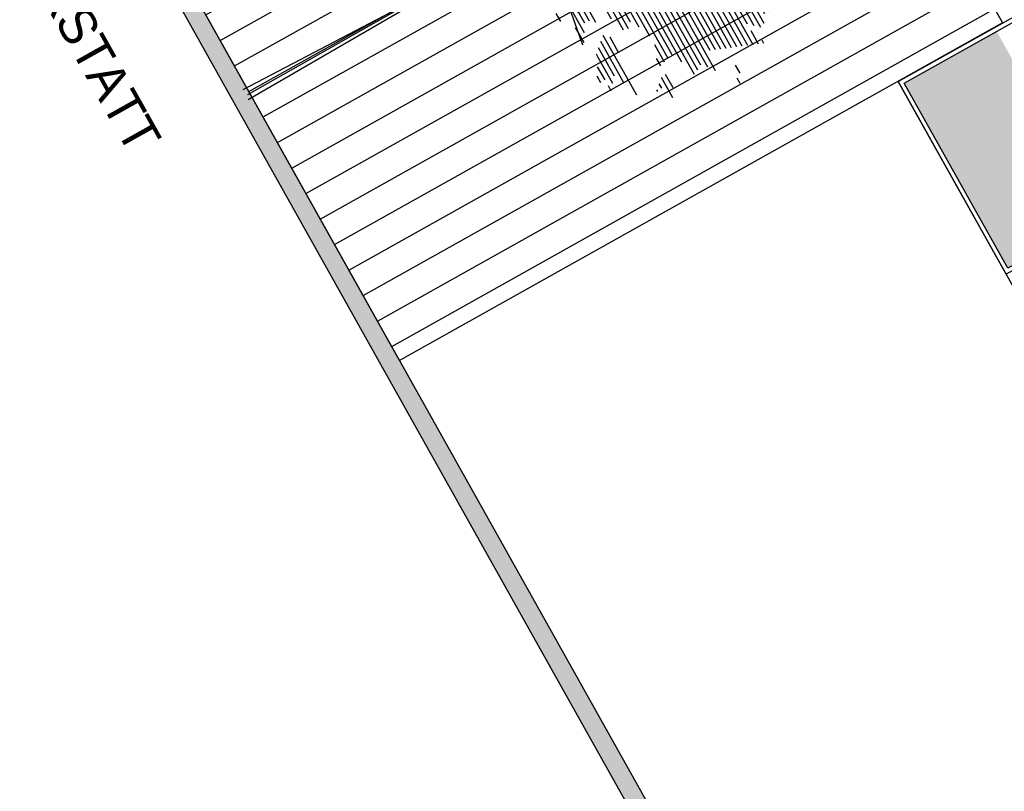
# Model space of a CAD drawing. Header units: metres. Extents: x -141 to 670, y -272 to 642.
# Tile 5 of 34: x -40.05 to -29.36, y 41.19 to 49.57. Entities that reach past the tile are written whole.
import ezdxf

# ---------------------------------------------------------------- set-up
doc = ezdxf.new("R2010")
doc.units = ezdxf.units.M
doc.header["$LTSCALE"] = 0.05
for name, color, linetype in [('_Text', 251, 'Continuous'), ('L_Building', 7, 'Continuous'), ('Line 0.05', 9, 'Continuous')]:
    doc.layers.add(name, color=color, linetype=linetype)
doc.layers.add('H_Hatch', color=7, linetype='Continuous', true_color=0x919191)
doc.layers.add('L_Baum', color=7, linetype='Continuous', true_color=0x8d8c44)
doc.styles.add('Wettbewerb 1', font='QUAYBK_EURO.ttf')

# ---------------------------------------------------------------- blocks, each defined once
blk = doc.blocks.new('*U195')
at = {"layer": 'Line 0.05'}
for points in [[(0, -5.684341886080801e-14), (2.399999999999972, -5.684341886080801e-14), (2.399999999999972, 5.949999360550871), (0, 5.949999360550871)], [(0.05000000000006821, 0.04999999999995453), (2.350000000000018, 0.04999999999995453), (2.349999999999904, 5.89999936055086), (0.04999999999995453, 5.899999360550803)]]:
    blk.add_lwpolyline(points, close=True, dxfattribs=at)
blk = doc.blocks.new('baum_2')
at = {"layer": 'L_Baum', "transparency": 33554559}
for p, q in [((108.7959933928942, -270.8202707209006), (108.7997309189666, -270.8202707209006)), ((108.7063837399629, -270.9298064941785), (108.7713313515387, -270.9298064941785)), ((108.7511885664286, -270.8750386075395), (108.7855311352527, -270.8750386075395)), ((108.4368588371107, -270.9845743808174), (108.4751780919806, -270.9845743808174)), ((108.4368588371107, -271.0393422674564), (108.5462678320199, -271.0393422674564)), ((108.6167740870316, -271.0393422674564), (108.7429317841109, -271.0393422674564)), ((108.6615789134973, -270.9845743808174), (108.7571315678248, -270.9845743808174)), ((108.8915239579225, -271.0393422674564), (108.894904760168, -271.0393422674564)), ((108.9895609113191, -271.0393422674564), (109.0074976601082, -271.0393422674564)), ((109.1642788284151, -271.0393422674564), (109.2219403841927, -271.0393422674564)), ((109.2190242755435, -270.9845743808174), (109.224717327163, -270.9845743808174)), ((109.4360508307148, -271.0393422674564), (109.4681855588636, -271.0393422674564)), ((108.1556277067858, -271.1488780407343), (108.1604517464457, -271.1488780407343)), ((108.36424569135, -271.1488780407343), (108.8636862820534, -271.1488780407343)), ((108.4250105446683, -271.0941101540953), (108.728732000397, -271.0941101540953)), ((108.7891479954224, -271.0941101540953), (108.8792955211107, -271.0941101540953)), ((108.9895609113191, -271.0941101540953), (109.0457878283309, -271.0941101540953)), ((108.9895609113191, -271.1488780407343), (109.2163864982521, -271.1488780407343)), ((109.1095333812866, -271.0941101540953), (109.2191634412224, -271.0941101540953)), ((109.2960576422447, -271.1488780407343), (109.5752172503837, -271.1488780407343)), ((109.3660542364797, -271.0941101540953), (109.4454410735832, -271.0941101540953)), ((109.6487686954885, -271.1488780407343), (109.7294069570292, -271.1488780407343)), ((109.7216921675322, -271.0941101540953), (109.7522285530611, -271.0941101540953)), ((109.8495802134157, -271.1488780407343), (109.8929727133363, -271.1488780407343)), ((107.8116593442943, -271.2584138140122), (107.827326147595, -271.2584138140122)), ((108.1677738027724, -271.2036459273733), (108.219342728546, -271.2036459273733)), ((108.1799198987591, -271.2584138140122), (108.2782337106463, -271.2584138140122)), ((108.3305937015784, -271.2584138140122), (108.9608694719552, -271.2584138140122)), ((108.3474196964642, -271.2036459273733), (108.8513785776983, -271.2036459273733)), ((108.9895609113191, -271.2036459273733), (109.2136095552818, -271.2036459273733)), ((108.9895609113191, -271.2584138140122), (109.8761279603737, -271.2584138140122)), ((109.2260610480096, -271.2036459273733), (109.5478445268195, -271.2036459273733)), ((109.5758452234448, -271.2036459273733), (109.884550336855, -271.2036459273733)), ((109.9827975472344, -271.2584138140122), (109.9933494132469, -271.2584138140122)), ((110.1452719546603, -271.2584138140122), (110.1910236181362, -271.2584138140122)), ((110.2452918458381, -271.2584138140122), (110.308940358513, -271.2584138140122)), ((110.3328845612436, -271.2036459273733), (110.3453786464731, -271.2036459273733)), ((107.8032463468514, -271.3679495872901), (107.9002387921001, -271.3679495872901)), ((107.8074528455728, -271.3131817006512), (107.8637824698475, -271.3131817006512)), ((108.0892419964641, -271.3131817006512), (108.1353494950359, -271.3131817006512)), ((108.1127259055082, -271.3679495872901), (109.8592832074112, -271.3679495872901)), ((108.1920659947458, -271.3131817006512), (109.8677055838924, -271.3131817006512)), ((109.9006793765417, -271.3679495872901), (110.2360637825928, -271.3679495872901)), ((109.941738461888, -271.3131817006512), (110.2725020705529, -271.3131817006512)), ((107.7948333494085, -271.477485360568), (107.9731514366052, -271.477485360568)), ((107.7990398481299, -271.4227174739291), (107.9366951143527, -271.4227174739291)), ((108.1362098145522, -271.4227174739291), (109.8508608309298, -271.4227174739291)), ((108.1596937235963, -271.477485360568), (110.3402155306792, -271.477485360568)), ((109.8596202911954, -271.4227174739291), (110.3675882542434, -271.4227174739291)), ((110.4295645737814, -271.477485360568), (110.4602527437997, -271.477485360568)), ((110.5592315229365, -271.477485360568), (110.658051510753, -271.477485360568)), ((107.5075830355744, -271.532253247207), (107.5082468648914, -271.532253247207)), ((107.5294600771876, -271.587021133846), (107.5786015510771, -271.587021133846)), ((107.6222468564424, -271.587021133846), (108.0460640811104, -271.587021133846)), ((107.790626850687, -271.532253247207), (108.0096077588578, -271.532253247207)), ((108.1554828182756, -271.587021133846), (110.703190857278, -271.587021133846)), ((108.1737665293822, -271.532253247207), (110.312842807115, -271.532253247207)), ((110.3279914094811, -271.532253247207), (110.4602527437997, -271.532253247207)), ((110.4770340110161, -271.532253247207), (110.6806211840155, -271.532253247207)), ((107.5513371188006, -271.6417890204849), (108.0825204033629, -271.6417890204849)), ((108.137199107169, -271.6417890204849), (110.7119895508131, -271.6417890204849)), ((107.4747275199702, -271.7513247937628), (110.6620108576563, -271.7513247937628)), ((107.5732141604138, -271.6965569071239), (110.6870002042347, -271.6965569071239)), ((110.6812180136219, -271.7513247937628), (110.7779130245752, -271.7513247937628)), ((107.3273645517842, -271.8060926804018), (107.4078584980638, -271.8060926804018)), ((107.3365181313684, -271.8608605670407), (110.9035385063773, -271.8608605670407)), ((107.4797698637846, -271.8060926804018), (110.961454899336, -271.8060926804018)), ((107.2264188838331, -271.9156284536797), (107.2411306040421, -271.9156284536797)), ((107.2383470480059, -271.9703963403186), (110.7877057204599, -271.9703963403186)), ((107.3456717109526, -271.9156284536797), (110.8456221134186, -271.9156284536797)), ((107.2502752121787, -272.0251642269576), (110.8469282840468, -272.0251642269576)), ((107.2622033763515, -272.0799321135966), (110.8426608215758, -272.0799321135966)), ((111.0179029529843, -272.0799321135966), (111.0924045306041, -272.0799321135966)), ((107.2705417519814, -272.1894678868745), (111.0226761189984, -272.1894678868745)), ((107.2741315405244, -272.1347000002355), (110.8383933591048, -272.1347000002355)), ((110.8863551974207, -272.1347000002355), (111.0575403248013, -272.1347000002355)), ((107.182255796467, -272.2990036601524), (109.0256651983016, -272.2990036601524)), ((107.2023569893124, -272.2442357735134), (109.0491275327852, -272.2442357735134)), ((109.0576146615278, -272.2990036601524), (109.2590209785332, -272.2990036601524)), ((109.0649070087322, -272.2442357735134), (110.9878119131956, -272.2442357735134)), ((109.0720232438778, -272.8262153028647), (109.10746160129, -272.3319202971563)), ((109.2598154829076, -272.2990036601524), (111.1809625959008, -272.2990036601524)), ((111.1642454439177, -272.2442357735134), (111.1888803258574, -272.2442357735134)), ((107.2164717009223, -272.3537715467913), (108.3677656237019, -272.3537715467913)), ((107.2506876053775, -272.4085394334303), (108.3706864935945, -272.4085394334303)), ((108.3849407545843, -272.3537715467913), (109.002202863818, -272.3537715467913)), ((108.4159896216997, -272.4085394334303), (108.6960867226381, -272.4085394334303)), ((108.7204974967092, -272.4085394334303), (108.931984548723, -272.4085394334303)), ((109.0430299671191, -272.4085394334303), (109.2042288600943, -272.4085394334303)), ((109.0503223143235, -272.3537715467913), (109.2316249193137, -272.3537715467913)), ((109.2446646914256, -272.4085394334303), (111.1602999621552, -272.4085394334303)), ((109.2522400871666, -272.3537715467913), (111.2448967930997, -272.3537715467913)), ((107.0902367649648, -272.4633073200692), (108.1585044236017, -272.4633073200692)), ((107.0975291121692, -272.5180752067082), (108.2028293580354, -272.5180752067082)), ((108.2166775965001, -272.4633073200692), (108.373607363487, -272.4633073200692)), ((108.3261684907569, -272.5180752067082), (108.3765282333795, -272.5180752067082)), ((108.447038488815, -272.4633073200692), (108.7281602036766, -272.4633073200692)), ((108.4780873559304, -272.5180752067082), (108.6483270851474, -272.5180752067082)), ((109.0249992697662, -273.438459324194), (108.6484667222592, -272.4730500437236)), ((108.6745414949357, -272.5180752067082), (108.7602336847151, -272.5180752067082)), ((108.7850472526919, -272.4633073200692), (108.9696034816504, -272.4633073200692)), ((109.0485112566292, -272.8146249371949), (108.8014650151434, -272.4849813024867)), ((108.8495970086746, -272.5180752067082), (109.0072224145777, -272.5180752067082)), ((109.0284452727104, -272.5180752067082), (109.1494367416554, -272.5180752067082)), ((109.0357376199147, -272.4633073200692), (109.1768328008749, -272.4633073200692)), ((109.0485112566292, -272.9087114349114), (109.2836311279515, -272.5204341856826)), ((109.2295138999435, -272.5180752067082), (109.4505409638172, -272.5180752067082)), ((109.2370892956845, -272.4633073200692), (109.51790590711, -272.4633073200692)), ((109.4866055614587, -272.5180752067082), (111.1826016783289, -272.5180752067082)), ((109.534915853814, -272.4633073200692), (111.1428391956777, -272.4633073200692)), ((107.0191509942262, -272.6276109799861), (108.2914792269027, -272.6276109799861)), ((107.1048214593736, -272.5728430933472), (108.247154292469, -272.5728430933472)), ((108.5091362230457, -272.5728430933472), (108.6626642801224, -272.5728430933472)), ((108.5401850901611, -272.6276109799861), (108.6770014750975, -272.6276109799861)), ((108.7207654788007, -272.5728430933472), (108.7923071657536, -272.5728430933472)), ((108.7669894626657, -272.6276109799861), (108.8243806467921, -272.6276109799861)), ((108.9141467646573, -272.5728430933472), (109.122040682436, -272.5728430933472)), ((108.97869652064, -272.6276109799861), (109.0946446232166, -272.6276109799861)), ((109.2143631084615, -272.6276109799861), (109.3158110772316, -272.6276109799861)), ((109.2219385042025, -272.5728430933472), (109.3831760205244, -272.5728430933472)), ((109.3899849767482, -272.6276109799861), (110.6912547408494, -272.6276109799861)), ((109.4382952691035, -272.5728430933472), (111.0193922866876, -272.5728430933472)), ((111.1533478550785, -272.6276109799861), (111.165961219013, -272.6276109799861)), ((111.2739107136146, -272.6276109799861), (111.4943031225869, -272.6276109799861)), ((111.3150359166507, -272.5728430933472), (111.354389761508, -272.5728430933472)), ((111.4864153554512, -272.5728430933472), (111.5490485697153, -272.5728430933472)), ((106.8313268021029, -272.737146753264), (106.8696505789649, -272.737146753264)), ((106.9968280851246, -272.6823788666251), (108.3957196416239, -272.6823788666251)), ((107.048108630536, -272.737146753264), (108.7056758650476, -272.737146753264)), ((108.5199004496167, -272.6823788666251), (108.6913386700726, -272.6823788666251)), ((108.8132134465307, -272.6823788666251), (108.8564541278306, -272.6823788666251)), ((108.8594374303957, -272.737146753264), (108.8885276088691, -272.737146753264)), ((109.0432462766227, -272.6823788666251), (109.0672485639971, -272.6823788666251)), ((109.0720232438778, -272.8381465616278), (109.2601191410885, -272.6966759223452)), ((109.2067877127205, -272.6823788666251), (109.2484461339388, -272.6823788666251)), ((109.2933643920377, -272.737146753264), (111.14779776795, -272.737146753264)), ((109.341674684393, -272.6823788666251), (111.1538151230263, -272.6823788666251)), ((106.853000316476, -272.791914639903), (107.0177013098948, -272.791914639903)), ((106.8746738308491, -272.8466825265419), (108.7343502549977, -272.8466825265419)), ((107.0993891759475, -272.791914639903), (108.7200130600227, -272.791914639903)), ((109.0600968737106, -273.0382508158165), (108.8484889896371, -272.7791720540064)), ((108.9056614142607, -272.791914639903), (108.9206010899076, -272.791914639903)), ((108.9518853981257, -272.8466825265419), (108.9526745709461, -272.8466825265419)), ((109.0836088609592, -273.991387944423), (109.0485112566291, -272.8262153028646)), ((109.0720232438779, -273.0147291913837), (109.0836088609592, -272.8616681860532)), ((109.2233788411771, -272.8466825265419), (109.3949177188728, -272.8466825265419)), ((109.2450540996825, -272.791914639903), (109.638445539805, -272.791914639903)), ((109.4056681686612, -272.8466825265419), (109.6056458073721, -272.8466825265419)), ((109.6601636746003, -272.791914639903), (111.2025432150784, -272.791914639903)), ((109.6601636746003, -272.8466825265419), (111.0922387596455, -272.8466825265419)), ((106.8963473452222, -272.9014504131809), (108.4214396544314, -272.9014504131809)), ((106.9180208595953, -272.9562182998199), (108.5060069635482, -272.9562182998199)), ((108.4937834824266, -272.9014504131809), (108.7486874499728, -272.9014504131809)), ((108.7188920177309, -272.9562182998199), (108.7630246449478, -272.9562182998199)), ((109.2177660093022, -272.9562182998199), (109.4233477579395, -272.9562182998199)), ((109.2205724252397, -272.9014504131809), (109.4091327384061, -272.9014504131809)), ((109.4486501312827, -272.9014504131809), (109.5728460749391, -272.9014504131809)), ((109.4916320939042, -272.9562182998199), (109.5400463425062, -272.9562182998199)), ((109.5780420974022, -273.0852940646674), (109.6956020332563, -272.9322330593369)), ((109.6601636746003, -272.9014504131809), (111.310919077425, -272.9014504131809)), ((109.8162117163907, -272.9562182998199), (111.1476630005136, -272.9562182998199)), ((106.9396943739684, -273.0109861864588), (107.6038470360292, -273.0109861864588)), ((106.9613678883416, -273.0657540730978), (107.620673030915, -273.0657540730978)), ((107.6100195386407, -273.0109861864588), (108.5905742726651, -273.0109861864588)), ((107.6681308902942, -273.0657540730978), (108.6751415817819, -273.0657540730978)), ((108.9190249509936, -273.1558589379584), (108.6719787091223, -273.061772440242)), ((109.0485112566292, -273.3559631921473), (108.8720009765, -273.0027979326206)), ((109.0955352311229, -273.6736755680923), (109.0720232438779, -273.0147291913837)), ((109.2121531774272, -273.0657540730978), (109.3054906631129, -273.0657540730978)), ((109.2149595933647, -273.0109861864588), (109.4375627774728, -273.0109861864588)), ((109.3075958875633, -273.0657540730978), (109.4517777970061, -273.0657540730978)), ((109.6153902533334, -273.0657540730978), (110.863930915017, -273.0657540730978)), ((109.715800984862, -273.0109861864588), (110.9226961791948, -273.0109861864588)), ((111.0212720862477, -273.0657540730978), (111.2704535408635, -273.0657540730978)), ((111.121264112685, -273.0109861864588), (111.184462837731, -273.0109861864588)), ((106.5776962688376, -273.1752898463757), (106.6420442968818, -273.1752898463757)), ((106.674751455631, -273.1205219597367), (106.7756059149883, -273.1205219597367)), ((106.9830414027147, -273.1205219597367), (107.6374990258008, -273.1205219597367)), ((107.0047149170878, -273.1752898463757), (107.542051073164, -273.1752898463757)), ((107.7262422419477, -273.1205219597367), (108.3779300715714, -273.1205219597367)), ((107.7843535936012, -273.1752898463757), (108.3881267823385, -273.1752898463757)), ((108.3780385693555, -273.1205219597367), (108.7597088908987, -273.1205219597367)), ((108.4395036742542, -273.1752898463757), (108.5968317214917, -273.1752898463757)), ((109.2065403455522, -273.1752898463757), (109.2506570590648, -273.1752898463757)), ((109.2093467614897, -273.1205219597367), (109.2780738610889, -273.1205219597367)), ((109.3091367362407, -273.1205219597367), (109.4659928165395, -273.1205219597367)), ((109.3106775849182, -273.1752898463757), (109.7088678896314, -273.1752898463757)), ((109.5149795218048, -273.1205219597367), (110.8173576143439, -273.1205219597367)), ((109.7136726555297, -273.1752898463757), (110.7707843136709, -273.1752898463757)), ((111.1309901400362, -273.1205219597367), (111.2055967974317, -273.1205219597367)), ((111.5578232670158, -273.1752898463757), (111.5721371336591, -273.1752898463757)), ((107.0263884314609, -273.2300577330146), (107.6763214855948, -273.2300577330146)), ((107.048061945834, -273.2848256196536), (108.4085202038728, -273.2848256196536)), ((107.7755336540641, -273.2300577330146), (108.3983234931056, -273.2300577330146)), ((108.4698901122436, -273.2848256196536), (108.6990302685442, -273.2848256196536)), ((108.4808392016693, -273.2300577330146), (108.6479309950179, -273.2300577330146)), ((109.1074616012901, -273.3794848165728), (109.225021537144, -273.2148334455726)), ((109.2037339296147, -273.2300577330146), (109.2232402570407, -273.2300577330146)), ((109.3122184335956, -273.2300577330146), (109.6372964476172, -273.2300577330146)), ((109.3137592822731, -273.2848256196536), (109.565725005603, -273.2848256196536)), ((109.6376544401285, -273.2848256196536), (109.996921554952, -273.2848256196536)), ((109.6756635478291, -273.2300577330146), (110.7242110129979, -273.2300577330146)), ((110.0155970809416, -273.2848256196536), (111.3048311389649, -273.2848256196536)), ((111.1519734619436, -273.2300577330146), (111.3305717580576, -273.2300577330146)), ((111.5098218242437, -273.2848256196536), (111.7317136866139, -273.2848256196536)), ((111.5338225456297, -273.2300577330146), (111.5884814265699, -273.2300577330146)), ((106.8263827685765, -273.3395935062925), (108.3104463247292, -273.3395935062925)), ((106.9038178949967, -273.3943613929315), (108.3731258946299, -273.3943613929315)), ((108.4479919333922, -273.3943613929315), (108.8012288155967, -273.3943613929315)), ((108.4589410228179, -273.3395935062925), (108.7501295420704, -273.3395935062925)), ((109.3153001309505, -273.3395935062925), (109.4941535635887, -273.3395935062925)), ((109.316840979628, -273.3943613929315), (109.4225821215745, -273.3943613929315)), ((109.5616362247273, -273.3943613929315), (109.9192993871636, -273.3943613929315)), ((109.5996453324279, -273.3395935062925), (109.9581104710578, -273.3395935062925)), ((110.0213553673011, -273.3395935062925), (111.2790905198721, -273.3395935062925)), ((110.0271136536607, -273.3943613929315), (110.1958535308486, -273.3943613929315)), ((110.2474262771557, -273.3943613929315), (111.2900213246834, -273.3943613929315)), ((111.4858211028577, -273.3395935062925), (111.6495161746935, -273.3395935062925)), ((106.9267307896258, -273.5038971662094), (107.8906076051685, -273.5038971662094)), ((106.9597367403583, -273.4491292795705), (108.1934907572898, -273.4491292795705)), ((107.9035938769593, -273.5038971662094), (108.2141194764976, -273.5038971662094)), ((108.1985084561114, -273.4491292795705), (108.4358054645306, -273.4491292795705)), ((108.2448925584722, -273.5038971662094), (108.684161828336, -273.5038971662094)), ((108.4370428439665, -273.4491292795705), (108.8523280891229, -273.4491292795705)), ((109.0249992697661, -273.5795890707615), (108.8365626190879, -273.4265280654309)), ((108.841884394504, -273.5038971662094), (108.9034273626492, -273.5038971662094)), ((109.0600968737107, -274.1093369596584), (109.0249992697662, -273.438459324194)), ((109.10746160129, -273.7207188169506), (109.4720677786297, -273.4384593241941)), ((109.3183818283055, -273.4491292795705), (109.3510106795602, -273.4491292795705)), ((109.4856180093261, -273.5038971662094), (109.8416772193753, -273.5038971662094)), ((109.5236271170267, -273.4491292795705), (109.8804883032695, -273.4491292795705)), ((109.9780866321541, -273.7442404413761), (110.0486225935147, -273.485502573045)), ((110.0328719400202, -273.4491292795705), (110.1002138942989, -273.4491292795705)), ((110.1683886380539, -273.5038971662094), (111.2739677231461, -273.5038971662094)), ((110.2079074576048, -273.4491292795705), (111.3992859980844, -273.4491292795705)), ((106.9040677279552, -273.5586650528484), (107.9452738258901, -273.5586650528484)), ((107.0891311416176, -273.6134329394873), (107.9999400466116, -273.6134329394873)), ((108.0627878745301, -273.5586650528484), (108.2347481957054, -273.5586650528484)), ((108.221981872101, -273.6134329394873), (108.2553769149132, -273.6134329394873)), ((108.2912766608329, -273.5586650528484), (108.7308011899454, -273.5586650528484)), ((108.3376607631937, -273.6134329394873), (108.7774405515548, -273.6134329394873)), ((109.10746160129, -273.6620852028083), (109.2836311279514, -273.5676578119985)), ((109.4476089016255, -273.5586650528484), (109.6645419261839, -273.5586650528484)), ((109.5998976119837, -273.6134329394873), (109.8578150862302, -273.6134329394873)), ((109.6798820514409, -273.5586650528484), (109.8712536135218, -273.5586650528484)), ((110.1336041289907, -273.5586650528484), (111.0767254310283, -273.5586650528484)), ((110.1939034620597, -273.6134329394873), (111.0183192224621, -273.6134329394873)), ((111.3263930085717, -273.6134329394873), (111.4771931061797, -273.6134329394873)), ((107.1940184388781, -273.7229687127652), (108.1092724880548, -273.7229687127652)), ((107.2084558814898, -273.6682008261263), (108.0546062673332, -273.6682008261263)), ((108.3073725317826, -273.8973014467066), (108.2484221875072, -273.6266323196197)), ((108.3840448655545, -273.6682008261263), (108.4991984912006, -273.6682008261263)), ((108.4304289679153, -273.7229687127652), (108.4626426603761, -273.7229687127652)), ((108.4979896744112, -273.7229687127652), (108.6441523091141, -273.7229687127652)), ((108.5116099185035, -273.6682008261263), (108.8240799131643, -273.6682008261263)), ((108.7491031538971, -273.7229687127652), (108.8707192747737, -273.7229687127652)), ((109.1309735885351, -274.3915964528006), (109.10746160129, -273.7207188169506)), ((109.4399287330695, -273.7229687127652), (109.8028731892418, -273.7229687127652)), ((109.5199131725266, -273.6682008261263), (109.7987163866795, -273.6682008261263)), ((109.6485780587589, -273.9327543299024), (110.1896945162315, -273.6266323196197)), ((110.1423171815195, -273.7229687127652), (111.0731780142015, -273.7229687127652)), ((110.2542027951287, -273.6682008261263), (111.0457486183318, -273.6682008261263)), ((111.3732207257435, -273.6682008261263), (111.4011797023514, -273.6682008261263)), ((106.8897700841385, -273.8325044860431), (107.0570644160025, -273.8325044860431)), ((107.1651435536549, -273.8325044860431), (107.2574687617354, -273.8325044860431)), ((107.1795809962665, -273.7777365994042), (107.3944117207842, -273.7777365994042)), ((107.5044413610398, -273.7777365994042), (108.0028061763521, -273.7777365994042)), ((107.6469382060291, -273.8325044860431), (107.9467703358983, -273.8325044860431)), ((108.5424924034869, -274.0503624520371), (108.0838382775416, -273.7442404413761)), ((108.3842505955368, -273.8325044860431), (108.7390585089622, -273.8325044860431)), ((108.4843694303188, -273.7777365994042), (108.6916054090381, -273.7777365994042)), ((109.0600968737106, -274.1679705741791), (108.7544410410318, -273.7442404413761)), ((108.7779530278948, -273.7442404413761), (109.0600968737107, -274.1093369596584)), ((108.9131634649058, -273.7777365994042), (108.9173586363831, -273.7777365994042)), ((109.2799598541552, -273.8325044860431), (109.6554336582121, -273.8325044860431)), ((109.3599442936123, -273.7777365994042), (109.7548398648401, -273.7777365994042)), ((110.1771031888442, -273.7777365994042), (110.8953108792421, -273.7777365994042)), ((110.247490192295, -273.8325044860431), (110.5870702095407, -273.8325044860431)), ((106.7985276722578, -273.8872723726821), (107.0516563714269, -273.8872723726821)), ((107.7408426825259, -273.8872723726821), (108.0688197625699, -273.8872723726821)), ((108.4444705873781, -273.8872723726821), (108.5024700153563, -273.8872723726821)), ((109.3048546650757, -273.8872723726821), (109.5952556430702, -273.8872723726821)), ((109.4955797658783, -274.0619528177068), (109.8131619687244, -273.8857110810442)), ((109.5780420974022, -273.9678663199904), (109.8250883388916, -273.8502581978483)), ((109.8131619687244, -273.8857110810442), (110.3662047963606, -273.9327543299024)), ((109.9821131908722, -273.8872723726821), (110.1803919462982, -273.8872723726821)), ((110.3178771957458, -273.8872723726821), (110.7637498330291, -273.8872723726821)), ((111.2763068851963, -273.8872723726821), (111.2826354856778, -273.8872723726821)), ((106.9373891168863, -273.99680814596), (106.9567501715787, -273.99680814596)), ((106.949535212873, -273.9420402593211), (107.0042032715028, -273.9420402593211)), ((107.6860972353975, -273.9420402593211), (108.1908691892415, -273.9420402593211)), ((107.7006335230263, -273.99680814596), (108.1864977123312, -273.99680814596)), ((108.5046905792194, -273.9420402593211), (108.5943924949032, -273.9420402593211)), ((108.5649105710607, -273.99680814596), (108.6863149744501, -273.99680814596)), ((109.3289098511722, -273.99680814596), (109.5677506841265, -273.99680814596)), ((109.4538713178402, -273.9420402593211), (109.5815031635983, -273.9420402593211)), ((109.5856408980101, -273.99680814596), (109.7640269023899, -273.99680814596)), ((109.8545573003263, -273.9420402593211), (109.9268611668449, -273.9420402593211)), ((109.8618496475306, -273.99680814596), (110.1793225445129, -273.99680814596)), ((109.998457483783, -273.9420402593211), (110.8678901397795, -273.9420402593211)), ((110.1865286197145, -273.99680814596), (110.7661066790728, -273.99680814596)), ((110.9630174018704, -273.99680814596), (111.2194775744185, -273.99680814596)), ((111.0115716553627, -273.9420402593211), (111.2398987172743, -273.9420402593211)), ((107.8689502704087, -274.051576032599), (108.0755546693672, -274.051576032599)), ((108.0372670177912, -274.1063439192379), (108.2399496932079, -274.1063439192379)), ((108.8249770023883, -274.4740925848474), (108.2013982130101, -274.0619528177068)), ((108.8600746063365, -274.4505709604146), (108.2368365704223, -274.0738840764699)), ((108.4112652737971, -274.1063439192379), (108.8701599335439, -274.1063439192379)), ((108.6251305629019, -274.051576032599), (108.778237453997, -274.051576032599)), ((109.10746160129, -274.4270493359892), (109.4366294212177, -274.0854744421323)), ((109.1779975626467, -274.3915964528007), (109.4131174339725, -274.1444489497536)), ((109.1895831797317, -274.4740925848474), (109.4955797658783, -274.0619528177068)), ((109.3019789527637, -274.051576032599), (109.8408292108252, -274.051576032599)), ((109.3293846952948, -274.1063439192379), (110.2107351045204, -274.1063439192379)), ((109.869141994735, -274.051576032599), (110.1950288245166, -274.051576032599)), ((109.8721123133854, -274.167970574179), (110.236718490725, -274.1328585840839)), ((110.2750479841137, -274.051576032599), (110.6643232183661, -274.051576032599)), ((110.3635673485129, -274.1063439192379), (110.6221855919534, -274.1063439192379)), ((110.9903901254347, -274.051576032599), (111.402226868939, -274.051576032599)), ((111.0177628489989, -274.1063439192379), (111.0640367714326, -274.1063439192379)), ((107.0161136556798, -274.2158796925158), (107.7589141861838, -274.2158796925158)), ((107.5162973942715, -274.1611118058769), (107.7051114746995, -274.1611118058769)), ((107.9196725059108, -274.2158796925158), (108.697571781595, -274.2158796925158)), ((108.0987736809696, -274.1611118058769), (108.4043447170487, -274.1611118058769)), ((108.4234113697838, -274.1611118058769), (108.9620824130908, -274.1611118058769)), ((109.0720232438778, -274.6622655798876), (109.0600968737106, -274.1679705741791)), ((109.10746160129, -274.4270493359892), (109.0836088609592, -274.2150138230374)), ((109.356790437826, -274.1611118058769), (109.5856298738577, -274.1611118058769)), ((109.3841961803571, -274.2158796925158), (109.6003385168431, -274.2158796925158)), ((109.6190129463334, -274.1611118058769), (110.2264413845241, -274.1611118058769)), ((109.6984335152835, -274.2158796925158), (109.9425152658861, -274.2158796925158)), ((109.9539124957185, -274.2158796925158), (110.2421476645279, -274.2158796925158)), ((107.2009787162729, -274.2706475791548), (107.7119463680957, -274.2706475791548)), ((107.312292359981, -274.3254154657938), (107.6649785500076, -274.3254154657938)), ((107.9676739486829, -274.2706475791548), (108.626382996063, -274.2706475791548)), ((107.9742056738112, -274.3254154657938), (108.4730347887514, -274.3254154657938)), ((108.2603485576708, -274.380006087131), (108.0838382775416, -274.3210315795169)), ((108.5189587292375, -274.3254154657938), (108.7165684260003, -274.3254154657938)), ((109.4116019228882, -274.2706475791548), (109.6150471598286, -274.2706475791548)), ((109.4715339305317, -274.3254154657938), (109.629755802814, -274.3254154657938)), ((109.7778540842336, -274.2706475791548), (109.9341022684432, -274.2706475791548)), ((109.8572746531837, -274.3254154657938), (109.9256892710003, -274.3254154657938)), ((109.9426482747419, -274.2620570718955), (110.354278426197, -274.4386397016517)), ((110.1661825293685, -274.3564844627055), (110.319180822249, -274.3210315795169)), ((110.3228320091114, -274.3254154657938), (110.8572122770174, -274.3254154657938)), ((110.3745251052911, -274.2706475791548), (110.5008987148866, -274.2706475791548)), ((107.1882167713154, -274.4349512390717), (107.2542667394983, -274.4349512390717)), ((107.2502545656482, -274.3801833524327), (107.5775406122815, -274.3801833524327)), ((107.3281176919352, -274.4349512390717), (107.4913987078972, -274.4349512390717)), ((107.577819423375, -274.3801833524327), (107.6180107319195, -274.3801833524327)), ((108.2603485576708, -274.380006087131), (107.777841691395, -274.4621613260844)), ((107.7917913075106, -274.4349512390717), (107.9801525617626, -274.4349512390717)), ((107.8829984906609, -274.3801833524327), (108.5155461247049, -274.3801833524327)), ((108.8249770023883, -274.4740925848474), (108.2603485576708, -274.380006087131)), ((108.5060064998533, -274.4349512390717), (108.5580574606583, -274.4349512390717)), ((108.7156309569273, -274.3801833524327), (108.8067538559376, -274.3801833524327)), ((109.0485112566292, -274.6622655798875), (108.8600746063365, -274.4505709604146)), ((109.1309735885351, -274.5211358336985), (109.1779975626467, -274.3915964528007)), ((109.5627763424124, -274.3801833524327), (109.6444644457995, -274.3801833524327)), ((109.6540187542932, -274.4349512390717), (109.6591730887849, -274.4349512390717)), ((110.3442481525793, -274.3801833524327), (110.6696751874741, -274.3801833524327)), ((110.3656642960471, -274.4349512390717), (110.6144513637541, -274.4349512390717)), ((107.3188612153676, -274.5444870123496), (107.3191148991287, -274.5444870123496)), ((107.3234894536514, -274.4897191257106), (107.4052568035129, -274.4897191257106)), ((108.1154994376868, -274.5444870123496), (108.2143435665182, -274.5444870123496)), ((108.2587862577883, -274.4897191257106), (108.4682986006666, -274.4897191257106)), ((108.6005687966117, -274.4897191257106), (108.8049627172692, -274.4897191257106)), ((109.0600968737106, -274.7918049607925), (108.8249770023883, -274.4740925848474)), ((109.0836088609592, -274.7447617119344), (108.8720009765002, -274.5092045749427)), ((109.0955352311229, -275.274509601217), (109.1309735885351, -274.5211358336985)), ((109.1309735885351, -274.7328304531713), (109.1895831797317, -274.4740925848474)), ((109.5071653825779, -274.6741968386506), (109.6131397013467, -274.5327261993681)), ((109.5071653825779, -274.6741968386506), (109.9072099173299, -274.5565887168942)), ((109.5310181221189, -274.4897191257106), (109.5577401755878, -274.4897191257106)), ((109.5310181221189, -274.5444870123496), (109.6513956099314, -274.5444870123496)), ((109.6793271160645, -274.5444870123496), (109.742626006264, -274.5444870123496)), ((109.7120794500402, -274.4897191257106), (109.742626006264, -274.4897191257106)), ((109.8338324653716, -274.5444870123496), (109.9800818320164, -274.5444870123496)), ((110.0446703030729, -274.4897191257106), (110.0547085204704, -274.4897191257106)), ((110.387080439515, -274.4897191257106), (110.4355811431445, -274.4897191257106)), ((110.4084965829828, -274.5444870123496), (110.4172739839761, -274.5444870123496)), ((110.5387277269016, -274.4897191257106), (110.6575223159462, -274.4897191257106)), ((110.6647215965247, -274.5444870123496), (110.7005932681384, -274.5444870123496)), ((109.1660711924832, -274.9329347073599), (109.5071653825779, -274.6741968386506)), ((109.5242113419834, -274.6540227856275), (110.1024292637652, -274.6540227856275)), ((109.5310181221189, -274.5992548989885), (109.9054551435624, -274.5992548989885)), ((109.0720232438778, -275.592221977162), (109.0600968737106, -274.7918049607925)), ((109.0859941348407, -275.0491792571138), (109.1003057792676, -274.766919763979)), ((109.1190472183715, -276.0510641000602), (109.1309735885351, -274.7328304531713)), ((109.2130951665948, -274.93293470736), (109.4131174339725, -274.756352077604)), ((109.509415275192, -274.7635585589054), (109.5271829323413, -274.7635585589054)), ((109.5168133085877, -274.7087906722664), (109.9792520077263, -274.7087906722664)), ((109.6658475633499, -274.7635585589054), (109.7961248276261, -274.7635585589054)), ((109.7794839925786, -274.8183264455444), (109.8453324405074, -274.8183264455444)), ((109.8931204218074, -274.8730943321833), (109.8945400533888, -274.8730943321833)), ((109.1425592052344, -275.1214485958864), (109.2130951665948, -274.93293470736)), ((109.0907646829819, -275.6753998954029), (109.0955352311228, -275.2847363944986)), ((109.0365848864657, -277.9195646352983), (109.0720232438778, -275.592221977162)), ((109.0836088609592, -277.8960430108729), (109.0955352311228, -275.7098300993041)), ((109.0955352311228, -275.7098300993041), (109.1544855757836, -277.9195646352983))]:
    blk.add_line(p, q, dxfattribs=at)

msp = doc.modelspace()

# ---------------------------------------------------------------- hatches: boundary and pattern name
at = {"transparency": 33554687}
msp.add_hatch(color=256, dxfattribs=at).paths.add_polyline_path([(-7.649630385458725, -4.594228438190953), (-49.30613475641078, 69.75715074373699), (-42.76194805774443, 73.42363204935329), (-78.00950859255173, 136.3358897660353), (-78.18408997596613, 136.2380778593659), (-43.03428536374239, 73.50030160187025), (-49.58010789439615, 69.83290379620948), (-7.825847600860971, -4.692956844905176)])
at = {"layer": 'H_Hatch', "true_color": 0xc7c8ca}
h = msp.add_hatch(dxfattribs=at)
h.set_pattern_fill('ANSI31', color=9, scale=0.09999999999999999, angle=44.99999999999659, style=0)
h.set_pattern_definition([(29.26040059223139, (222.0595388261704, 224.0873340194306), (-0.1551875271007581, 0.276989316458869), [])])
h.paths.add_polyline_path([(-30.51121355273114, 48.89799964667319), (-30.51121356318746, 48.89799966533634), (-29.37708512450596, 49.53341255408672), (-42.76194806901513, 73.4236320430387), (-49.3061347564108, 69.75715074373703), (-46.47943759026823, 64.71186823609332), (-41.59395667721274, 67.44903400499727), (-40.42088565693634, 65.35525651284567), (-45.30636653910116, 62.6180907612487), (-35.92127168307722, 45.86693132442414)])
at = {"layer": 'H_Hatch', "true_color": 0xc8c92d, "transparency": 33554610}
msp.add_hatch(color=52, dxfattribs=at).paths.add_polyline_path([(-29.44005981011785, 49.4412198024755), (-28.315866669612, 47.43468303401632), (-29.31913533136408, 46.87258631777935), (-30.44332847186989, 48.8791230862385)])

# ---------------------------------------------------------------- linework, layer by layer
at = {"layer": 'L_Building'}
for points in [[(-43.94287039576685, 75.53142303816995), (-29.37708512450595, 49.53341255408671), (-30.51121356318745, 48.89799966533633), (-26.50343386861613, 41.74464020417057), (-21.19919800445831, 44.71641987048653), (-39.77279586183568, 77.8678481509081)], [(-42.76194805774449, 73.42363204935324), (-29.37708471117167, 49.53341278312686), (-35.92127154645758, 45.86693140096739), (-49.3061348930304, 69.75715066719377)]]:
    msp.add_lwpolyline(points, close=True, dxfattribs=at)
at = {"layer": 'Line 0.05'}
msp.add_lwpolyline([(-7.649630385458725, -4.594228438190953), (-49.30613475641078, 69.75715074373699), (-42.76194805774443, 73.42363204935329), (-78.00950859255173, 136.3358897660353), (-78.18408997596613, 136.2380778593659), (-43.03428536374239, 73.50030160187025), (-49.58010789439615, 69.83290379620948), (-7.825847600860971, -4.692956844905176)], close=True, dxfattribs=at)

# ---------------------------------------------------------------- block references
at = {"layer": 'L_Baum', "xscale": -1, "rotation": 299.2604005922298}
msp.add_blockref('baum_2', (258.1868292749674, 89.42014188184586), dxfattribs=at)
at = {"layer": 'Line 0.05', "transparency": 16777216, "xscale": -1, "rotation": 119.2603997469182}
msp.add_blockref('*U195', (-25.32039066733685, 51.8062379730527), dxfattribs=at)

# ---------------------------------------------------------------- texts
at = {"layer": '_Text', "insert": (-40.10945798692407, 51.15829286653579), "char_height": 0.3999999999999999, "width": 3.410389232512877, "attachment_point": 1, "rotation": 299.260400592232, "style": 'Wettbewerb 1'}
msp.add_mtext('\\pxql;WERKSTATT', dxfattribs=at)

doc.saveas('drawing.dxf')
